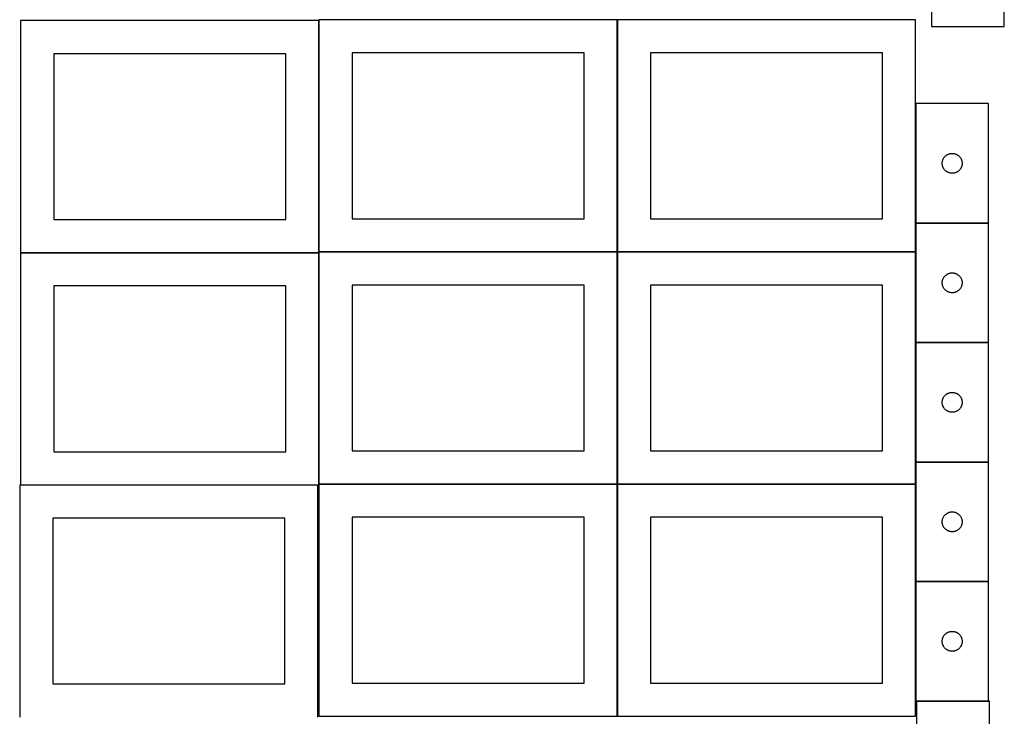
# Model space of a CAD drawing. Header units: millimetres. Extents: x 7 to 1493, y 7 to 2993.
# Tile 2 of 15: x 8 to 1493, y 710 to 1760. Entities that reach past the tile are written whole.
import ezdxf

# ---------------------------------------------------------------- set-up
doc = ezdxf.new("R2010")
doc.units = ezdxf.units.MM
doc.layers.add('COMMON', color=5, linetype='CONTINUOUS', true_color=0x0000ff)
doc.layers.add('CUT', color=7, linetype='CONTINUOUS', true_color=0x000000)

msp = doc.modelspace()

# ---------------------------------------------------------------- linework, layer by layer
at = {"layer": 'COMMON'}
for p, q in [((459.274232, 1758.649548), (459.274232, 1409.974327)), ((909.474233, 1759.974327), (909.474233, 1409.974327)), ((1359.674234, 1633.423846), (1359.674234, 1453.423846)), ((1359.674234, 1453.223845), (1359.674234, 1409.974327)), ((1469.774235, 1453.323846), (1359.774235, 1453.323846)), ((459.174232, 1408.549548), (9.174232, 1408.549548)), ((459.274233, 1059.774326), (459.274233, 1408.449547)), ((459.374233, 1409.874326), (909.374233, 1409.874326)), ((909.474233, 1409.774326), (909.474233, 1059.774326)), ((909.574234, 1409.874326), (1359.574234, 1409.874326)), ((1359.674234, 1409.774326), (1359.674234, 1273.223845)), ((1359.674234, 1273.023844), (1359.674234, 1093.023844)), ((1359.774235, 1273.123844), (1469.774235, 1273.123844)), ((1359.674234, 1092.823843), (1359.674234, 1059.774326)), ((1359.774235, 1092.923843), (1469.774235, 1092.923843)), ((9.174232, 1058.349546), (457.849575, 1058.349546)), ((909.374233, 1059.674326), (459.374233, 1059.674326)), ((909.474233, 1059.574325), (909.474233, 709.574325)), ((1359.574234, 1059.674326), (909.574234, 1059.674326)), ((1359.674234, 1059.574325), (1359.674234, 912.823843)), ((1359.674234, 912.623842), (1359.674234, 732.623842)), ((1359.774235, 912.723842), (1469.774235, 912.723842)), ((1361.099119, 732.523841), (1469.774235, 732.523841))]:
    msp.add_line(p, q, dxfattribs=at)
at = {"layer": 'CUT'}
for p, q in [((1383.420172, 1929.974327), (1383.420172, 1749.974327)), ((1493.420172, 1749.974327), (1493.420172, 1929.974327)), ((459.174232, 1758.649548), (9.174232, 1758.649548)), ((9.174232, 1758.649548), (9.174232, 1408.649548)), ((459.174232, 1408.649548), (459.174232, 1758.649548)), ((909.374233, 1759.974327), (459.374233, 1759.974327)), ((459.374233, 1759.974327), (459.374233, 1409.974327)), ((909.374233, 1409.974327), (909.374233, 1759.974327)), ((1359.574234, 1759.974327), (909.574234, 1759.974327)), ((909.574234, 1759.974327), (909.574234, 1409.974327)), ((1359.574234, 1409.974327), (1359.574234, 1759.974327)), ((1383.420172, 1749.974327), (1493.420172, 1749.974327)), ((409.174232, 1708.649548), (59.174232, 1708.649548)), ((59.174232, 1708.649548), (59.174232, 1458.649548)), ((409.174232, 1458.649548), (409.174232, 1708.649548)), ((859.374233, 1709.974327), (509.374233, 1709.974327)), ((509.374233, 1709.974327), (509.374233, 1459.974327)), ((859.374233, 1459.974327), (859.374233, 1709.974327)), ((1309.574234, 1709.974327), (959.574234, 1709.974327)), ((959.574234, 1709.974327), (959.574234, 1459.974327)), ((1309.574234, 1459.974327), (1309.574234, 1709.974327)), ((1469.774235, 1633.423846), (1359.774235, 1633.423846)), ((1359.774235, 1633.423846), (1359.774235, 1453.423846)), ((1469.774235, 1453.423846), (1469.774235, 1633.423846)), ((1399.818972, 1544.581478), (1399.898395, 1545.349822)), ((1399.898395, 1545.349822), (1400.017266, 1546.113058)), ((1400.017266, 1546.113058), (1400.17527, 1546.869162)), ((1400.17527, 1546.869162), (1400.371987, 1547.616131)), ((1400.371987, 1547.616131), (1400.606897, 1548.351982)), ((1400.606897, 1548.351982), (1400.879376, 1549.074765)), ((1400.879376, 1549.074765), (1401.188701, 1549.782562)), ((1401.188701, 1549.782562), (1401.534053, 1550.473497)), ((1401.534053, 1550.473497), (1401.914516, 1551.145738)), ((1401.914516, 1551.145738), (1402.32908, 1551.797502)), ((1402.32908, 1551.797502), (1402.776646, 1552.427061)), ((1402.776646, 1552.427061), (1403.256028, 1553.032744)), ((1403.256028, 1553.032744), (1403.765955, 1553.612946)), ((1403.765955, 1553.612946), (1404.305073, 1554.166129)), ((1404.305073, 1554.166129), (1404.871953, 1554.690825)), ((1404.871953, 1554.690825), (1405.465093, 1555.185643)), ((1405.465093, 1555.185643), (1406.082919, 1555.649271)), ((1406.082919, 1555.649271), (1406.723792, 1556.08048)), ((1406.723792, 1556.08048), (1407.386014, 1556.478125)), ((1407.386014, 1556.478125), (1408.067828, 1556.841153)), ((1408.067828, 1556.841153), (1408.767427, 1557.1686)), ((1408.767427, 1557.1686), (1409.482954, 1557.459599)), ((1409.482954, 1557.459599), (1410.212513, 1557.713377)), ((1410.212513, 1557.713377), (1410.954168, 1557.929262)), ((1410.954168, 1557.929262), (1411.705954, 1558.106682)), ((1411.705954, 1558.106682), (1412.465876, 1558.245165)), ((1412.465876, 1558.245165), (1413.23192, 1558.344344)), ((1413.23192, 1558.344344), (1414.002054, 1558.403958)), ((1414.002054, 1558.403958), (1414.774235, 1558.423846)), ((1414.774235, 1558.423846), (1415.546416, 1558.403958)), ((1415.546416, 1558.403958), (1416.31655, 1558.344344)), ((1416.31655, 1558.344344), (1417.082594, 1558.245165)), ((1417.082594, 1558.245165), (1417.842516, 1558.106682)), ((1417.842516, 1558.106682), (1418.594302, 1557.929262)), ((1418.594302, 1557.929262), (1419.335958, 1557.713377)), ((1419.335958, 1557.713377), (1420.065516, 1557.459599)), ((1420.065516, 1557.459599), (1420.781044, 1557.1686)), ((1420.781044, 1557.1686), (1421.480642, 1556.841153)), ((1421.480642, 1556.841153), (1422.162456, 1556.478125)), ((1422.162456, 1556.478125), (1422.824678, 1556.08048)), ((1422.824678, 1556.08048), (1423.465552, 1555.649271)), ((1423.465552, 1555.649271), (1424.083377, 1555.185643)), ((1424.083377, 1555.185643), (1424.676517, 1554.690825)), ((1424.676517, 1554.690825), (1425.243397, 1554.166129)), ((1425.243397, 1554.166129), (1425.782516, 1553.612946)), ((1425.782516, 1553.612946), (1426.292442, 1553.032744)), ((1426.292442, 1553.032744), (1426.771824, 1552.427061)), ((1426.771824, 1552.427061), (1427.21939, 1551.797502)), ((1427.21939, 1551.797502), (1427.633955, 1551.145738)), ((1427.633955, 1551.145738), (1428.014417, 1550.473497)), ((1428.014417, 1550.473497), (1428.359769, 1549.782562)), ((1428.359769, 1549.782562), (1428.669095, 1549.074765)), ((1428.669095, 1549.074765), (1428.941574, 1548.351982)), ((1428.941574, 1548.351982), (1429.176483, 1547.616131)), ((1429.176483, 1547.616131), (1429.373201, 1546.869162)), ((1429.373201, 1546.869162), (1429.531204, 1546.113058)), ((1429.531204, 1546.113058), (1429.650075, 1545.349822)), ((1429.650075, 1545.349822), (1429.729498, 1544.581478)), ((1399.779208, 1543.810065), (1399.818972, 1544.581478)), ((1399.779208, 1543.037628), (1399.779208, 1543.810065)), ((1399.818972, 1542.266214), (1399.779208, 1543.037628)), ((1399.898395, 1541.497871), (1399.818972, 1542.266214)), ((1400.017266, 1540.734635), (1399.898395, 1541.497871)), ((1400.17527, 1539.97853), (1400.017266, 1540.734635)), ((1400.371987, 1539.231562), (1400.17527, 1539.97853)), ((1400.606897, 1538.495711), (1400.371987, 1539.231562)), ((1400.879376, 1537.772928), (1400.606897, 1538.495711)), ((1401.188701, 1537.06513), (1400.879376, 1537.772928)), ((1401.534053, 1536.374195), (1401.188701, 1537.06513)), ((1401.914516, 1535.701954), (1401.534053, 1536.374195)), ((1402.32908, 1535.05019), (1401.914516, 1535.701954)), ((1402.776646, 1534.420632), (1402.32908, 1535.05019)), ((1403.256028, 1533.814949), (1402.776646, 1534.420632)), ((1403.765955, 1533.234746), (1403.256028, 1533.814949)), ((1404.305073, 1532.681563), (1403.765955, 1533.234746)), ((1404.871953, 1532.156867), (1404.305073, 1532.681563)), ((1405.465093, 1531.662049), (1404.871953, 1532.156867)), ((1406.082919, 1531.198421), (1405.465093, 1531.662049)), ((1406.723792, 1530.767213), (1406.082919, 1531.198421)), ((1407.386014, 1530.369568), (1406.723792, 1530.767213)), ((1408.067828, 1530.00654), (1407.386014, 1530.369568)), ((1422.162456, 1530.369568), (1421.480642, 1530.00654)), ((1422.824678, 1530.767213), (1422.162456, 1530.369568)), ((1423.465552, 1531.198421), (1422.824678, 1530.767213)), ((1424.083377, 1531.662049), (1423.465552, 1531.198421)), ((1424.676517, 1532.156867), (1424.083377, 1531.662049)), ((1425.243397, 1532.681563), (1424.676517, 1532.156867)), ((1425.782516, 1533.234746), (1425.243397, 1532.681563)), ((1426.292442, 1533.814949), (1425.782516, 1533.234746)), ((1426.771824, 1534.420632), (1426.292442, 1533.814949)), ((1427.21939, 1535.05019), (1426.771824, 1534.420632)), ((1427.633955, 1535.701954), (1427.21939, 1535.05019)), ((1428.014417, 1536.374195), (1427.633955, 1535.701954)), ((1428.359769, 1537.06513), (1428.014417, 1536.374195)), ((1428.669095, 1537.772928), (1428.359769, 1537.06513)), ((1428.941574, 1538.495711), (1428.669095, 1537.772928)), ((1429.176483, 1539.231562), (1428.941574, 1538.495711)), ((1429.373201, 1539.97853), (1429.176483, 1539.231562)), ((1429.531204, 1540.734635), (1429.373201, 1539.97853)), ((1429.650075, 1541.497871), (1429.531204, 1540.734635)), ((1429.729498, 1542.266214), (1429.650075, 1541.497871)), ((1429.729498, 1544.581478), (1429.769262, 1543.810065)), ((1429.769262, 1543.037628), (1429.729498, 1542.266214)), ((1429.769262, 1543.810065), (1429.769262, 1543.037628)), ((1408.767427, 1529.679093), (1408.067828, 1530.00654)), ((1409.482954, 1529.388094), (1408.767427, 1529.679093)), ((1410.212513, 1529.134316), (1409.482954, 1529.388094)), ((1410.954168, 1528.91843), (1410.212513, 1529.134316)), ((1411.705954, 1528.741011), (1410.954168, 1528.91843)), ((1412.465876, 1528.602528), (1411.705954, 1528.741011)), ((1413.23192, 1528.503348), (1412.465876, 1528.602528)), ((1414.002054, 1528.443735), (1413.23192, 1528.503348)), ((1414.774235, 1528.423846), (1414.002054, 1528.443735)), ((1415.546416, 1528.443735), (1414.774235, 1528.423846)), ((1416.31655, 1528.503348), (1415.546416, 1528.443735)), ((1417.082594, 1528.602528), (1416.31655, 1528.503348)), ((1417.842516, 1528.741011), (1417.082594, 1528.602528)), ((1418.594302, 1528.91843), (1417.842516, 1528.741011)), ((1419.335958, 1529.134316), (1418.594302, 1528.91843)), ((1420.065516, 1529.388094), (1419.335958, 1529.134316)), ((1420.781044, 1529.679093), (1420.065516, 1529.388094)), ((1421.480642, 1530.00654), (1420.781044, 1529.679093)), ((59.174232, 1458.649548), (409.174232, 1458.649548)), ((509.374233, 1459.974327), (859.374233, 1459.974327)), ((959.574234, 1459.974327), (1309.574234, 1459.974327)), ((1359.774235, 1453.423846), (1469.774235, 1453.423846)), ((1469.774235, 1453.223845), (1359.774235, 1453.223845)), ((1359.774235, 1453.223845), (1359.774235, 1273.223845)), ((1469.774235, 1273.223845), (1469.774235, 1453.223845)), ((9.174232, 1408.649548), (459.174232, 1408.649548)), ((459.174232, 1408.449547), (9.174232, 1408.449547)), ((9.174232, 1408.449547), (9.174232, 1058.449547)), ((459.174232, 1058.449547), (459.174232, 1408.449547)), ((459.374233, 1409.974327), (909.374233, 1409.974327)), ((909.374233, 1409.774326), (459.374233, 1409.774326)), ((459.374233, 1409.774326), (459.374233, 1059.774326)), ((909.374233, 1059.774326), (909.374233, 1409.774326)), ((909.574234, 1409.974327), (1359.574234, 1409.974327)), ((1359.574234, 1409.774326), (909.574234, 1409.774326)), ((909.574234, 1409.774326), (909.574234, 1059.774326)), ((1359.574234, 1059.774326), (1359.574234, 1409.774326)), ((1400.17527, 1366.669161), (1400.371987, 1367.41613)), ((1400.371987, 1367.41613), (1400.606897, 1368.151981)), ((1400.606897, 1368.151981), (1400.879376, 1368.874764)), ((1400.879376, 1368.874764), (1401.188701, 1369.582561)), ((1401.188701, 1369.582561), (1401.534053, 1370.273496)), ((1401.534053, 1370.273496), (1401.914516, 1370.945737)), ((1401.914516, 1370.945737), (1402.32908, 1371.597501)), ((1402.32908, 1371.597501), (1402.776646, 1372.22706)), ((1402.776646, 1372.22706), (1403.256028, 1372.832743)), ((1403.256028, 1372.832743), (1403.765955, 1373.412945)), ((1403.765955, 1373.412945), (1404.305073, 1373.966128)), ((1404.305073, 1373.966128), (1404.871953, 1374.490824)), ((1404.871953, 1374.490824), (1405.465093, 1374.985642)), ((1405.465093, 1374.985642), (1406.082919, 1375.44927)), ((1406.082919, 1375.44927), (1406.723792, 1375.880479)), ((1406.723792, 1375.880479), (1407.386014, 1376.278124)), ((1407.386014, 1376.278124), (1408.067828, 1376.641152)), ((1408.067828, 1376.641152), (1408.767427, 1376.968599)), ((1408.767427, 1376.968599), (1409.482954, 1377.259598)), ((1409.482954, 1377.259598), (1410.212513, 1377.513376)), ((1410.212513, 1377.513376), (1410.954168, 1377.729261)), ((1410.954168, 1377.729261), (1411.705954, 1377.906681)), ((1411.705954, 1377.906681), (1412.465876, 1378.045164)), ((1412.465876, 1378.045164), (1413.23192, 1378.144343)), ((1413.23192, 1378.144343), (1414.002054, 1378.203957)), ((1414.002054, 1378.203957), (1414.774235, 1378.223845)), ((1414.774235, 1378.223845), (1415.546416, 1378.203957)), ((1415.546416, 1378.203957), (1416.31655, 1378.144343)), ((1416.31655, 1378.144343), (1417.082594, 1378.045164)), ((1417.082594, 1378.045164), (1417.842516, 1377.906681)), ((1417.842516, 1377.906681), (1418.594302, 1377.729261)), ((1418.594302, 1377.729261), (1419.335958, 1377.513376)), ((1419.335958, 1377.513376), (1420.065516, 1377.259598)), ((1420.065516, 1377.259598), (1420.781044, 1376.968599)), ((1420.781044, 1376.968599), (1421.480642, 1376.641152)), ((1421.480642, 1376.641152), (1422.162456, 1376.278124)), ((1422.162456, 1376.278124), (1422.824678, 1375.880479)), ((1422.824678, 1375.880479), (1423.465552, 1375.44927)), ((1423.465552, 1375.44927), (1424.083377, 1374.985642)), ((1424.083377, 1374.985642), (1424.676517, 1374.490824)), ((1424.676517, 1374.490824), (1425.243397, 1373.966128)), ((1425.243397, 1373.966128), (1425.782516, 1373.412945)), ((1425.782516, 1373.412945), (1426.292442, 1372.832743)), ((1426.292442, 1372.832743), (1426.771824, 1372.22706)), ((1426.771824, 1372.22706), (1427.21939, 1371.597501)), ((1427.21939, 1371.597501), (1427.633955, 1370.945737)), ((1427.633955, 1370.945737), (1428.014417, 1370.273496)), ((1428.014417, 1370.273496), (1428.359769, 1369.582561)), ((1428.359769, 1369.582561), (1428.669095, 1368.874764)), ((1428.669095, 1368.874764), (1428.941574, 1368.151981)), ((1428.941574, 1368.151981), (1429.176483, 1367.41613)), ((1429.176483, 1367.41613), (1429.373201, 1366.669161)), ((409.174232, 1358.449547), (59.174232, 1358.449547)), ((59.174232, 1358.449547), (59.174232, 1108.449547)), ((409.174232, 1108.449547), (409.174232, 1358.449547)), ((859.374233, 1359.774326), (509.374233, 1359.774326)), ((509.374233, 1359.774326), (509.374233, 1109.774326)), ((859.374233, 1109.774326), (859.374233, 1359.774326)), ((1309.574234, 1359.774326), (959.574234, 1359.774326)), ((959.574234, 1359.774326), (959.574234, 1109.774326)), ((1309.574234, 1109.774326), (1309.574234, 1359.774326)), ((1399.779208, 1363.610064), (1399.818972, 1364.381477)), ((1399.779208, 1362.837627), (1399.779208, 1363.610064)), ((1399.818972, 1362.066213), (1399.779208, 1362.837627)), ((1399.818972, 1364.381477), (1399.898395, 1365.149821)), ((1399.898395, 1361.29787), (1399.818972, 1362.066213)), ((1399.898395, 1365.149821), (1400.017266, 1365.913057)), ((1400.017266, 1360.534634), (1399.898395, 1361.29787)), ((1400.017266, 1365.913057), (1400.17527, 1366.669161)), ((1400.17527, 1359.778529), (1400.017266, 1360.534634)), ((1400.371987, 1359.031561), (1400.17527, 1359.778529)), ((1400.606897, 1358.29571), (1400.371987, 1359.031561)), ((1400.879376, 1357.572927), (1400.606897, 1358.29571)), ((1401.188701, 1356.865129), (1400.879376, 1357.572927)), ((1401.534053, 1356.174194), (1401.188701, 1356.865129)), ((1401.914516, 1355.501953), (1401.534053, 1356.174194)), ((1402.32908, 1354.850189), (1401.914516, 1355.501953)), ((1402.776646, 1354.220631), (1402.32908, 1354.850189)), ((1403.256028, 1353.614948), (1402.776646, 1354.220631)), ((1403.765955, 1353.034745), (1403.256028, 1353.614948)), ((1404.305073, 1352.481562), (1403.765955, 1353.034745)), ((1404.871953, 1351.956866), (1404.305073, 1352.481562)), ((1405.465093, 1351.462048), (1404.871953, 1351.956866)), ((1424.676517, 1351.956866), (1424.083377, 1351.462048)), ((1425.243397, 1352.481562), (1424.676517, 1351.956866)), ((1425.782516, 1353.034745), (1425.243397, 1352.481562)), ((1426.292442, 1353.614948), (1425.782516, 1353.034745)), ((1426.771824, 1354.220631), (1426.292442, 1353.614948)), ((1427.21939, 1354.850189), (1426.771824, 1354.220631)), ((1427.633955, 1355.501953), (1427.21939, 1354.850189)), ((1428.014417, 1356.174194), (1427.633955, 1355.501953)), ((1428.359769, 1356.865129), (1428.014417, 1356.174194)), ((1428.669095, 1357.572927), (1428.359769, 1356.865129)), ((1428.941574, 1358.29571), (1428.669095, 1357.572927)), ((1429.176483, 1359.031561), (1428.941574, 1358.29571)), ((1429.373201, 1359.778529), (1429.176483, 1359.031561)), ((1429.373201, 1366.669161), (1429.531204, 1365.913057)), ((1429.531204, 1360.534634), (1429.373201, 1359.778529)), ((1429.531204, 1365.913057), (1429.650075, 1365.149821)), ((1429.650075, 1361.29787), (1429.531204, 1360.534634)), ((1429.650075, 1365.149821), (1429.729498, 1364.381477)), ((1429.729498, 1362.066213), (1429.650075, 1361.29787)), ((1429.729498, 1364.381477), (1429.769262, 1363.610064)), ((1429.769262, 1362.837627), (1429.729498, 1362.066213)), ((1429.769262, 1363.610064), (1429.769262, 1362.837627)), ((1406.082919, 1350.99842), (1405.465093, 1351.462048)), ((1406.723792, 1350.567212), (1406.082919, 1350.99842)), ((1407.386014, 1350.169567), (1406.723792, 1350.567212)), ((1408.067828, 1349.806539), (1407.386014, 1350.169567)), ((1408.767427, 1349.479092), (1408.067828, 1349.806539)), ((1409.482954, 1349.188093), (1408.767427, 1349.479092)), ((1410.212513, 1348.934315), (1409.482954, 1349.188093)), ((1410.954168, 1348.718429), (1410.212513, 1348.934315)), ((1411.705954, 1348.54101), (1410.954168, 1348.718429)), ((1412.465876, 1348.402527), (1411.705954, 1348.54101)), ((1413.23192, 1348.303347), (1412.465876, 1348.402527)), ((1414.002054, 1348.243734), (1413.23192, 1348.303347)), ((1414.774235, 1348.223845), (1414.002054, 1348.243734)), ((1415.546416, 1348.243734), (1414.774235, 1348.223845)), ((1416.31655, 1348.303347), (1415.546416, 1348.243734)), ((1417.082594, 1348.402527), (1416.31655, 1348.303347)), ((1417.842516, 1348.54101), (1417.082594, 1348.402527)), ((1418.594302, 1348.718429), (1417.842516, 1348.54101)), ((1419.335958, 1348.934315), (1418.594302, 1348.718429)), ((1420.065516, 1349.188093), (1419.335958, 1348.934315)), ((1420.781044, 1349.479092), (1420.065516, 1349.188093)), ((1421.480642, 1349.806539), (1420.781044, 1349.479092)), ((1422.162456, 1350.169567), (1421.480642, 1349.806539)), ((1422.824678, 1350.567212), (1422.162456, 1350.169567)), ((1423.465552, 1350.99842), (1422.824678, 1350.567212)), ((1424.083377, 1351.462048), (1423.465552, 1350.99842)), ((1359.774235, 1273.223845), (1469.774235, 1273.223845)), ((1469.774235, 1273.023844), (1359.774235, 1273.023844)), ((1359.774235, 1273.023844), (1359.774235, 1093.023844)), ((1469.774235, 1093.023844), (1469.774235, 1273.023844)), ((1400.606897, 1187.95198), (1400.879376, 1188.674763)), ((1400.879376, 1188.674763), (1401.188701, 1189.38256)), ((1401.188701, 1189.38256), (1401.534053, 1190.073495)), ((1401.534053, 1190.073495), (1401.914516, 1190.745736)), ((1401.914516, 1190.745736), (1402.32908, 1191.3975)), ((1402.32908, 1191.3975), (1402.776646, 1192.027059)), ((1402.776646, 1192.027059), (1403.256028, 1192.632742)), ((1403.256028, 1192.632742), (1403.765955, 1193.212944)), ((1403.765955, 1193.212944), (1404.305073, 1193.766127)), ((1404.305073, 1193.766127), (1404.871953, 1194.290823)), ((1404.871953, 1194.290823), (1405.465093, 1194.785641)), ((1405.465093, 1194.785641), (1406.082919, 1195.249269)), ((1406.082919, 1195.249269), (1406.723792, 1195.680478)), ((1406.723792, 1195.680478), (1407.386014, 1196.078123)), ((1407.386014, 1196.078123), (1408.067828, 1196.441151)), ((1408.067828, 1196.441151), (1408.767427, 1196.768598)), ((1408.767427, 1196.768598), (1409.482954, 1197.059597)), ((1409.482954, 1197.059597), (1410.212513, 1197.313375)), ((1410.212513, 1197.313375), (1410.954168, 1197.52926)), ((1410.954168, 1197.52926), (1411.705954, 1197.70668)), ((1411.705954, 1197.70668), (1412.465876, 1197.845163)), ((1412.465876, 1197.845163), (1413.23192, 1197.944342)), ((1413.23192, 1197.944342), (1414.002054, 1198.003956)), ((1414.002054, 1198.003956), (1414.774235, 1198.023844)), ((1414.774235, 1198.023844), (1415.546416, 1198.003956)), ((1415.546416, 1198.003956), (1416.31655, 1197.944342)), ((1416.31655, 1197.944342), (1417.082594, 1197.845163)), ((1417.082594, 1197.845163), (1417.842516, 1197.70668)), ((1417.842516, 1197.70668), (1418.594302, 1197.52926)), ((1418.594302, 1197.52926), (1419.335958, 1197.313375)), ((1419.335958, 1197.313375), (1420.065516, 1197.059597)), ((1420.065516, 1197.059597), (1420.781044, 1196.768598)), ((1420.781044, 1196.768598), (1421.480642, 1196.441151)), ((1421.480642, 1196.441151), (1422.162456, 1196.078123)), ((1422.162456, 1196.078123), (1422.824678, 1195.680478)), ((1422.824678, 1195.680478), (1423.465552, 1195.249269)), ((1423.465552, 1195.249269), (1424.083377, 1194.785641)), ((1424.083377, 1194.785641), (1424.676517, 1194.290823)), ((1424.676517, 1194.290823), (1425.243397, 1193.766127)), ((1425.243397, 1193.766127), (1425.782516, 1193.212944)), ((1425.782516, 1193.212944), (1426.292442, 1192.632742)), ((1426.292442, 1192.632742), (1426.771824, 1192.027059)), ((1426.771824, 1192.027059), (1427.21939, 1191.3975)), ((1427.21939, 1191.3975), (1427.633955, 1190.745736)), ((1427.633955, 1190.745736), (1428.014417, 1190.073495)), ((1428.014417, 1190.073495), (1428.359769, 1189.38256)), ((1428.359769, 1189.38256), (1428.669095, 1188.674763)), ((1428.669095, 1188.674763), (1428.941574, 1187.95198)), ((1399.779208, 1183.410063), (1399.818972, 1184.181476)), ((1399.779208, 1182.637626), (1399.779208, 1183.410063)), ((1399.818972, 1181.866212), (1399.779208, 1182.637626)), ((1399.818972, 1184.181476), (1399.898395, 1184.94982)), ((1399.898395, 1181.097869), (1399.818972, 1181.866212)), ((1399.898395, 1184.94982), (1400.017266, 1185.713056)), ((1400.017266, 1180.334633), (1399.898395, 1181.097869)), ((1400.017266, 1185.713056), (1400.17527, 1186.46916)), ((1400.17527, 1179.578528), (1400.017266, 1180.334633)), ((1400.17527, 1186.46916), (1400.371987, 1187.216129)), ((1400.371987, 1178.83156), (1400.17527, 1179.578528)), ((1400.371987, 1187.216129), (1400.606897, 1187.95198)), ((1400.606897, 1178.095709), (1400.371987, 1178.83156)), ((1400.879376, 1177.372926), (1400.606897, 1178.095709)), ((1401.188701, 1176.665128), (1400.879376, 1177.372926)), ((1401.534053, 1175.974193), (1401.188701, 1176.665128)), ((1401.914516, 1175.301952), (1401.534053, 1175.974193)), ((1402.32908, 1174.650188), (1401.914516, 1175.301952)), ((1402.776646, 1174.02063), (1402.32908, 1174.650188)), ((1403.256028, 1173.414947), (1402.776646, 1174.02063)), ((1426.771824, 1174.02063), (1426.292442, 1173.414947)), ((1427.21939, 1174.650188), (1426.771824, 1174.02063)), ((1427.633955, 1175.301952), (1427.21939, 1174.650188)), ((1428.014417, 1175.974193), (1427.633955, 1175.301952)), ((1428.359769, 1176.665128), (1428.014417, 1175.974193)), ((1428.669095, 1177.372926), (1428.359769, 1176.665128)), ((1428.941574, 1178.095709), (1428.669095, 1177.372926)), ((1428.941574, 1187.95198), (1429.176483, 1187.216129)), ((1429.176483, 1178.83156), (1428.941574, 1178.095709)), ((1429.176483, 1187.216129), (1429.373201, 1186.46916)), ((1429.373201, 1179.578528), (1429.176483, 1178.83156)), ((1429.373201, 1186.46916), (1429.531204, 1185.713056)), ((1429.531204, 1180.334633), (1429.373201, 1179.578528)), ((1429.531204, 1185.713056), (1429.650075, 1184.94982)), ((1429.650075, 1181.097869), (1429.531204, 1180.334633)), ((1429.650075, 1184.94982), (1429.729498, 1184.181476)), ((1429.729498, 1181.866212), (1429.650075, 1181.097869)), ((1429.729498, 1184.181476), (1429.769262, 1183.410063)), ((1429.769262, 1182.637626), (1429.729498, 1181.866212)), ((1429.769262, 1183.410063), (1429.769262, 1182.637626)), ((1403.765955, 1172.834744), (1403.256028, 1173.414947)), ((1404.305073, 1172.281561), (1403.765955, 1172.834744)), ((1404.871953, 1171.756865), (1404.305073, 1172.281561)), ((1405.465093, 1171.262047), (1404.871953, 1171.756865)), ((1406.082919, 1170.798419), (1405.465093, 1171.262047)), ((1406.723792, 1170.367211), (1406.082919, 1170.798419)), ((1407.386014, 1169.969566), (1406.723792, 1170.367211)), ((1408.067828, 1169.606538), (1407.386014, 1169.969566)), ((1408.767427, 1169.279091), (1408.067828, 1169.606538)), ((1409.482954, 1168.988092), (1408.767427, 1169.279091)), ((1410.212513, 1168.734314), (1409.482954, 1168.988092)), ((1410.954168, 1168.518428), (1410.212513, 1168.734314)), ((1411.705954, 1168.341009), (1410.954168, 1168.518428)), ((1412.465876, 1168.202526), (1411.705954, 1168.341009)), ((1413.23192, 1168.103346), (1412.465876, 1168.202526)), ((1414.002054, 1168.043733), (1413.23192, 1168.103346)), ((1414.774235, 1168.023844), (1414.002054, 1168.043733)), ((1415.546416, 1168.043733), (1414.774235, 1168.023844)), ((1416.31655, 1168.103346), (1415.546416, 1168.043733)), ((1417.082594, 1168.202526), (1416.31655, 1168.103346)), ((1417.842516, 1168.341009), (1417.082594, 1168.202526)), ((1418.594302, 1168.518428), (1417.842516, 1168.341009)), ((1419.335958, 1168.734314), (1418.594302, 1168.518428)), ((1420.065516, 1168.988092), (1419.335958, 1168.734314)), ((1420.781044, 1169.279091), (1420.065516, 1168.988092)), ((1421.480642, 1169.606538), (1420.781044, 1169.279091)), ((1422.162456, 1169.969566), (1421.480642, 1169.606538)), ((1422.824678, 1170.367211), (1422.162456, 1169.969566)), ((1423.465552, 1170.798419), (1422.824678, 1170.367211)), ((1424.083377, 1171.262047), (1423.465552, 1170.798419)), ((1424.676517, 1171.756865), (1424.083377, 1171.262047)), ((1425.243397, 1172.281561), (1424.676517, 1171.756865)), ((1425.782516, 1172.834744), (1425.243397, 1172.281561)), ((1426.292442, 1173.414947), (1425.782516, 1172.834744)), ((59.174232, 1108.449547), (409.174232, 1108.449547)), ((509.374233, 1109.774326), (859.374233, 1109.774326)), ((959.574234, 1109.774326), (1309.574234, 1109.774326)), ((1359.774235, 1093.023844), (1469.774235, 1093.023844)), ((1469.774235, 1092.823843), (1359.774235, 1092.823843)), ((1359.774235, 1092.823843), (1359.774235, 912.823843)), ((1469.774235, 912.823843), (1469.774235, 1092.823843)), ((457.849575, 1058.249546), (7.849575, 1058.249546)), ((7.849575, 1058.249546), (7.849575, 708.249546)), ((9.174232, 1058.449547), (459.174232, 1058.449547)), ((457.849575, 708.249546), (457.849575, 1058.249546)), ((459.374233, 1059.774326), (909.374233, 1059.774326)), ((909.374233, 1059.574325), (459.374233, 1059.574325)), ((459.374233, 1059.574325), (459.374233, 709.574325)), ((909.374233, 709.574325), (909.374233, 1059.574325)), ((909.574234, 1059.774326), (1359.574234, 1059.774326)), ((1359.574234, 1059.574325), (909.574234, 1059.574325)), ((909.574234, 1059.574325), (909.574234, 709.574325)), ((1359.574234, 709.574325), (1359.574234, 1059.574325)), ((1401.534053, 1009.873494), (1401.914516, 1010.545735)), ((1401.914516, 1010.545735), (1402.32908, 1011.197499)), ((1402.32908, 1011.197499), (1402.776646, 1011.827058)), ((1402.776646, 1011.827058), (1403.256028, 1012.432741)), ((1403.256028, 1012.432741), (1403.765955, 1013.012943)), ((1403.765955, 1013.012943), (1404.305073, 1013.566126)), ((1404.305073, 1013.566126), (1404.871953, 1014.090822)), ((1404.871953, 1014.090822), (1405.465093, 1014.58564)), ((1405.465093, 1014.58564), (1406.082919, 1015.049268)), ((1406.082919, 1015.049268), (1406.723792, 1015.480477)), ((1406.723792, 1015.480477), (1407.386014, 1015.878122)), ((1407.386014, 1015.878122), (1408.067828, 1016.24115)), ((1408.067828, 1016.24115), (1408.767427, 1016.568597)), ((1408.767427, 1016.568597), (1409.482954, 1016.859596)), ((1409.482954, 1016.859596), (1410.212513, 1017.113374)), ((1410.212513, 1017.113374), (1410.954168, 1017.329259)), ((1410.954168, 1017.329259), (1411.705954, 1017.506679)), ((1411.705954, 1017.506679), (1412.465876, 1017.645162)), ((1412.465876, 1017.645162), (1413.23192, 1017.744341)), ((1413.23192, 1017.744341), (1414.002054, 1017.803955)), ((1414.002054, 1017.803955), (1414.774235, 1017.823843)), ((1414.774235, 1017.823843), (1415.546416, 1017.803955)), ((1415.546416, 1017.803955), (1416.31655, 1017.744341)), ((1416.31655, 1017.744341), (1417.082594, 1017.645162)), ((1417.082594, 1017.645162), (1417.842516, 1017.506679)), ((1417.842516, 1017.506679), (1418.594302, 1017.329259)), ((1418.594302, 1017.329259), (1419.335958, 1017.113374)), ((1419.335958, 1017.113374), (1420.065516, 1016.859596)), ((1420.065516, 1016.859596), (1420.781044, 1016.568597)), ((1420.781044, 1016.568597), (1421.480642, 1016.24115)), ((1421.480642, 1016.24115), (1422.162456, 1015.878122)), ((1422.162456, 1015.878122), (1422.824678, 1015.480477)), ((1422.824678, 1015.480477), (1423.465552, 1015.049268)), ((1423.465552, 1015.049268), (1424.083377, 1014.58564)), ((1424.083377, 1014.58564), (1424.676517, 1014.090822)), ((1424.676517, 1014.090822), (1425.243397, 1013.566126)), ((1425.243397, 1013.566126), (1425.782516, 1013.012943)), ((1425.782516, 1013.012943), (1426.292442, 1012.432741)), ((1426.292442, 1012.432741), (1426.771824, 1011.827058)), ((1426.771824, 1011.827058), (1427.21939, 1011.197499)), ((1427.21939, 1011.197499), (1427.633955, 1010.545735)), ((1427.633955, 1010.545735), (1428.014417, 1009.873494)), ((407.849575, 1008.249546), (57.849575, 1008.249546)), ((57.849575, 1008.249546), (57.849575, 758.249546)), ((407.849575, 758.249546), (407.849575, 1008.249546)), ((859.374233, 1009.574325), (509.374233, 1009.574325)), ((509.374233, 1009.574325), (509.374233, 759.574325)), ((859.374233, 759.574325), (859.374233, 1009.574325)), ((1309.574234, 1009.574325), (959.574234, 1009.574325)), ((959.574234, 1009.574325), (959.574234, 759.574325)), ((1309.574234, 759.574325), (1309.574234, 1009.574325)), ((1399.779208, 1003.210062), (1399.818972, 1003.981475)), ((1399.779208, 1002.437625), (1399.779208, 1003.210062)), ((1399.818972, 1001.666211), (1399.779208, 1002.437625)), ((1399.818972, 1003.981475), (1399.898395, 1004.749819)), ((1399.898395, 1000.897868), (1399.818972, 1001.666211)), ((1399.898395, 1004.749819), (1400.017266, 1005.513055)), ((1400.017266, 1000.134632), (1399.898395, 1000.897868)), ((1400.017266, 1005.513055), (1400.17527, 1006.269159)), ((1400.17527, 999.378527), (1400.017266, 1000.134632)), ((1400.17527, 1006.269159), (1400.371987, 1007.016128)), ((1400.371987, 998.631559), (1400.17527, 999.378527)), ((1400.371987, 1007.016128), (1400.606897, 1007.751979)), ((1400.606897, 997.895708), (1400.371987, 998.631559)), ((1400.606897, 1007.751979), (1400.879376, 1008.474762)), ((1400.879376, 997.172925), (1400.606897, 997.895708)), ((1400.879376, 1008.474762), (1401.188701, 1009.182559)), ((1401.188701, 996.465127), (1400.879376, 997.172925)), ((1401.188701, 1009.182559), (1401.534053, 1009.873494)), ((1401.534053, 995.774192), (1401.188701, 996.465127)), ((1401.914516, 995.101951), (1401.534053, 995.774192)), ((1428.014417, 995.774192), (1427.633955, 995.101951)), ((1428.014417, 1009.873494), (1428.359769, 1009.182559)), ((1428.359769, 996.465127), (1428.014417, 995.774192)), ((1428.359769, 1009.182559), (1428.669095, 1008.474762)), ((1428.669095, 997.172925), (1428.359769, 996.465127)), ((1428.669095, 1008.474762), (1428.941574, 1007.751979)), ((1428.941574, 997.895708), (1428.669095, 997.172925)), ((1428.941574, 1007.751979), (1429.176483, 1007.016128)), ((1429.176483, 998.631559), (1428.941574, 997.895708)), ((1429.176483, 1007.016128), (1429.373201, 1006.269159)), ((1429.373201, 999.378527), (1429.176483, 998.631559)), ((1429.373201, 1006.269159), (1429.531204, 1005.513055)), ((1429.531204, 1000.134632), (1429.373201, 999.378527)), ((1429.531204, 1005.513055), (1429.650075, 1004.749819)), ((1429.650075, 1000.897868), (1429.531204, 1000.134632)), ((1429.650075, 1004.749819), (1429.729498, 1003.981475)), ((1429.729498, 1001.666211), (1429.650075, 1000.897868)), ((1429.729498, 1003.981475), (1429.769262, 1003.210062)), ((1429.769262, 1002.437625), (1429.729498, 1001.666211)), ((1429.769262, 1003.210062), (1429.769262, 1002.437625)), ((1402.32908, 994.450187), (1401.914516, 995.101951)), ((1402.776646, 993.820629), (1402.32908, 994.450187)), ((1403.256028, 993.214946), (1402.776646, 993.820629)), ((1403.765955, 992.634743), (1403.256028, 993.214946)), ((1404.305073, 992.08156), (1403.765955, 992.634743)), ((1404.871953, 991.556864), (1404.305073, 992.08156)), ((1405.465093, 991.062046), (1404.871953, 991.556864)), ((1406.082919, 990.598418), (1405.465093, 991.062046)), ((1406.723792, 990.16721), (1406.082919, 990.598418)), ((1407.386014, 989.769565), (1406.723792, 990.16721)), ((1408.067828, 989.406537), (1407.386014, 989.769565)), ((1408.767427, 989.07909), (1408.067828, 989.406537)), ((1409.482954, 988.788091), (1408.767427, 989.07909)), ((1410.212513, 988.534313), (1409.482954, 988.788091)), ((1410.954168, 988.318427), (1410.212513, 988.534313)), ((1411.705954, 988.141008), (1410.954168, 988.318427)), ((1412.465876, 988.002525), (1411.705954, 988.141008)), ((1413.23192, 987.903345), (1412.465876, 988.002525)), ((1414.002054, 987.843732), (1413.23192, 987.903345)), ((1414.774235, 987.823843), (1414.002054, 987.843732)), ((1415.546416, 987.843732), (1414.774235, 987.823843)), ((1416.31655, 987.903345), (1415.546416, 987.843732)), ((1417.082594, 988.002525), (1416.31655, 987.903345)), ((1417.842516, 988.141008), (1417.082594, 988.002525)), ((1418.594302, 988.318427), (1417.842516, 988.141008)), ((1419.335958, 988.534313), (1418.594302, 988.318427)), ((1420.065516, 988.788091), (1419.335958, 988.534313)), ((1420.781044, 989.07909), (1420.065516, 988.788091)), ((1421.480642, 989.406537), (1420.781044, 989.07909)), ((1422.162456, 989.769565), (1421.480642, 989.406537)), ((1422.824678, 990.16721), (1422.162456, 989.769565)), ((1423.465552, 990.598418), (1422.824678, 990.16721)), ((1424.083377, 991.062046), (1423.465552, 990.598418)), ((1424.676517, 991.556864), (1424.083377, 991.062046)), ((1425.243397, 992.08156), (1424.676517, 991.556864)), ((1425.782516, 992.634743), (1425.243397, 992.08156)), ((1426.292442, 993.214946), (1425.782516, 992.634743)), ((1426.771824, 993.820629), (1426.292442, 993.214946)), ((1427.21939, 994.450187), (1426.771824, 993.820629)), ((1427.633955, 995.101951), (1427.21939, 994.450187)), ((1359.774235, 912.823843), (1469.774235, 912.823843)), ((1469.774235, 912.623842), (1359.774235, 912.623842)), ((1359.774235, 912.623842), (1359.774235, 732.623842)), ((1469.774235, 732.623842), (1469.774235, 912.623842)), ((1402.776646, 831.627057), (1403.256028, 832.23274)), ((1403.256028, 832.23274), (1403.765955, 832.812942)), ((1403.765955, 832.812942), (1404.305073, 833.366125)), ((1404.305073, 833.366125), (1404.871953, 833.890821)), ((1404.871953, 833.890821), (1405.465093, 834.385639)), ((1405.465093, 834.385639), (1406.082919, 834.849267)), ((1406.082919, 834.849267), (1406.723792, 835.280476)), ((1406.723792, 835.280476), (1407.386014, 835.678121)), ((1407.386014, 835.678121), (1408.067828, 836.041149)), ((1408.067828, 836.041149), (1408.767427, 836.368596)), ((1408.767427, 836.368596), (1409.482954, 836.659595)), ((1409.482954, 836.659595), (1410.212513, 836.913373)), ((1410.212513, 836.913373), (1410.954168, 837.129258)), ((1410.954168, 837.129258), (1411.705954, 837.306678)), ((1411.705954, 837.306678), (1412.465876, 837.445161)), ((1412.465876, 837.445161), (1413.23192, 837.54434)), ((1413.23192, 837.54434), (1414.002054, 837.603954)), ((1414.002054, 837.603954), (1414.774235, 837.623842)), ((1414.774235, 837.623842), (1415.546416, 837.603954)), ((1415.546416, 837.603954), (1416.31655, 837.54434)), ((1416.31655, 837.54434), (1417.082594, 837.445161)), ((1417.082594, 837.445161), (1417.842516, 837.306678)), ((1417.842516, 837.306678), (1418.594302, 837.129258)), ((1418.594302, 837.129258), (1419.335958, 836.913373)), ((1419.335958, 836.913373), (1420.065516, 836.659595)), ((1420.065516, 836.659595), (1420.781044, 836.368596)), ((1420.781044, 836.368596), (1421.480642, 836.041149)), ((1421.480642, 836.041149), (1422.162456, 835.678121)), ((1422.162456, 835.678121), (1422.824678, 835.280476)), ((1422.824678, 835.280476), (1423.465552, 834.849267)), ((1423.465552, 834.849267), (1424.083377, 834.385639)), ((1424.083377, 834.385639), (1424.676517, 833.890821)), ((1424.676517, 833.890821), (1425.243397, 833.366125)), ((1425.243397, 833.366125), (1425.782516, 832.812942)), ((1425.782516, 832.812942), (1426.292442, 832.23274)), ((1426.292442, 832.23274), (1426.771824, 831.627057)), ((1399.779208, 823.010061), (1399.818972, 823.781474)), ((1399.779208, 822.237624), (1399.779208, 823.010061)), ((1399.818972, 821.46621), (1399.779208, 822.237624)), ((1399.818972, 823.781474), (1399.898395, 824.549818)), ((1399.898395, 820.697867), (1399.818972, 821.46621)), ((1399.898395, 824.549818), (1400.017266, 825.313054)), ((1400.017266, 819.934631), (1399.898395, 820.697867)), ((1400.017266, 825.313054), (1400.17527, 826.069158)), ((1400.17527, 819.178526), (1400.017266, 819.934631)), ((1400.17527, 826.069158), (1400.371987, 826.816127)), ((1400.371987, 818.431558), (1400.17527, 819.178526)), ((1400.371987, 826.816127), (1400.606897, 827.551978)), ((1400.606897, 817.695707), (1400.371987, 818.431558)), ((1400.606897, 827.551978), (1400.879376, 828.274761)), ((1400.879376, 816.972924), (1400.606897, 817.695707)), ((1400.879376, 828.274761), (1401.188701, 828.982558)), ((1401.188701, 828.982558), (1401.534053, 829.673493)), ((1401.534053, 829.673493), (1401.914516, 830.345734)), ((1401.914516, 830.345734), (1402.32908, 830.997498)), ((1402.32908, 830.997498), (1402.776646, 831.627057)), ((1426.771824, 831.627057), (1427.21939, 830.997498)), ((1427.21939, 830.997498), (1427.633955, 830.345734)), ((1427.633955, 830.345734), (1428.014417, 829.673493)), ((1428.014417, 829.673493), (1428.359769, 828.982558)), ((1428.359769, 828.982558), (1428.669095, 828.274761)), ((1428.669095, 828.274761), (1428.941574, 827.551978)), ((1428.941574, 817.695707), (1428.669095, 816.972924)), ((1428.941574, 827.551978), (1429.176483, 826.816127)), ((1429.176483, 818.431558), (1428.941574, 817.695707)), ((1429.176483, 826.816127), (1429.373201, 826.069158)), ((1429.373201, 819.178526), (1429.176483, 818.431558)), ((1429.373201, 826.069158), (1429.531204, 825.313054)), ((1429.531204, 819.934631), (1429.373201, 819.178526)), ((1429.531204, 825.313054), (1429.650075, 824.549818)), ((1429.650075, 820.697867), (1429.531204, 819.934631)), ((1429.650075, 824.549818), (1429.729498, 823.781474)), ((1429.729498, 821.46621), (1429.650075, 820.697867)), ((1429.729498, 823.781474), (1429.769262, 823.010061)), ((1429.769262, 822.237624), (1429.729498, 821.46621)), ((1429.769262, 823.010061), (1429.769262, 822.237624)), ((1401.188701, 816.265126), (1400.879376, 816.972924)), ((1401.534053, 815.574191), (1401.188701, 816.265126)), ((1401.914516, 814.90195), (1401.534053, 815.574191)), ((1402.32908, 814.250186), (1401.914516, 814.90195)), ((1402.776646, 813.620628), (1402.32908, 814.250186)), ((1403.256028, 813.014945), (1402.776646, 813.620628)), ((1403.765955, 812.434742), (1403.256028, 813.014945)), ((1404.305073, 811.881559), (1403.765955, 812.434742)), ((1404.871953, 811.356863), (1404.305073, 811.881559)), ((1405.465093, 810.862045), (1404.871953, 811.356863)), ((1406.082919, 810.398417), (1405.465093, 810.862045)), ((1406.723792, 809.967209), (1406.082919, 810.398417)), ((1407.386014, 809.569564), (1406.723792, 809.967209)), ((1408.067828, 809.206536), (1407.386014, 809.569564)), ((1408.767427, 808.879089), (1408.067828, 809.206536)), ((1409.482954, 808.58809), (1408.767427, 808.879089)), ((1410.212513, 808.334312), (1409.482954, 808.58809)), ((1410.954168, 808.118426), (1410.212513, 808.334312)), ((1411.705954, 807.941007), (1410.954168, 808.118426)), ((1412.465876, 807.802524), (1411.705954, 807.941007)), ((1413.23192, 807.703344), (1412.465876, 807.802524)), ((1414.002054, 807.643731), (1413.23192, 807.703344)), ((1414.774235, 807.623842), (1414.002054, 807.643731)), ((1415.546416, 807.643731), (1414.774235, 807.623842)), ((1416.31655, 807.703344), (1415.546416, 807.643731)), ((1417.082594, 807.802524), (1416.31655, 807.703344)), ((1417.842516, 807.941007), (1417.082594, 807.802524)), ((1418.594302, 808.118426), (1417.842516, 807.941007)), ((1419.335958, 808.334312), (1418.594302, 808.118426)), ((1420.065516, 808.58809), (1419.335958, 808.334312)), ((1420.781044, 808.879089), (1420.065516, 808.58809)), ((1421.480642, 809.206536), (1420.781044, 808.879089)), ((1422.162456, 809.569564), (1421.480642, 809.206536)), ((1422.824678, 809.967209), (1422.162456, 809.569564)), ((1423.465552, 810.398417), (1422.824678, 809.967209)), ((1424.083377, 810.862045), (1423.465552, 810.398417)), ((1424.676517, 811.356863), (1424.083377, 810.862045)), ((1425.243397, 811.881559), (1424.676517, 811.356863)), ((1425.782516, 812.434742), (1425.243397, 811.881559)), ((1426.292442, 813.014945), (1425.782516, 812.434742)), ((1426.771824, 813.620628), (1426.292442, 813.014945)), ((1427.21939, 814.250186), (1426.771824, 813.620628)), ((1427.633955, 814.90195), (1427.21939, 814.250186)), ((1428.014417, 815.574191), (1427.633955, 814.90195)), ((1428.359769, 816.265126), (1428.014417, 815.574191)), ((1428.669095, 816.972924), (1428.359769, 816.265126)), ((57.849575, 758.249546), (407.849575, 758.249546)), ((509.374233, 759.574325), (859.374233, 759.574325)), ((959.574234, 759.574325), (1309.574234, 759.574325)), ((1359.774235, 732.623842), (1469.774235, 732.623842)), ((1471.099119, 732.423841), (1361.099119, 732.423841)), ((1361.099119, 732.423841), (1361.099119, 552.423841)), ((1471.099119, 552.423841), (1471.099119, 732.423841)), ((459.374233, 709.574325), (909.374233, 709.574325)), ((909.574234, 709.574325), (1359.574234, 709.574325))]:
    msp.add_line(p, q, dxfattribs=at)

doc.saveas('drawing.dxf')
